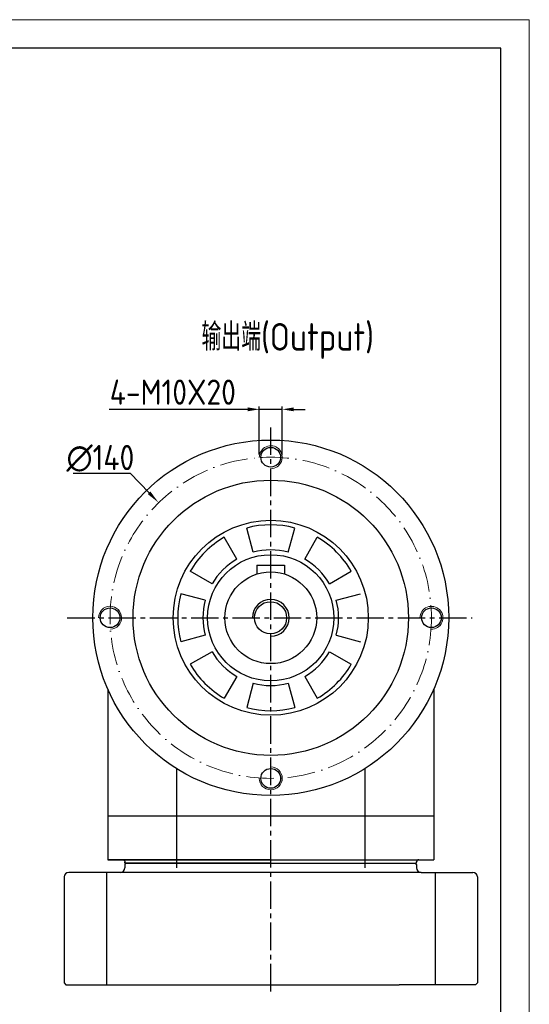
# Model space of a CAD drawing. Header units: millimetres. Extents: x 8126 to 9163, y -551 to 182.
# Tile 15 of 15: x 8941 to 9163, y -247 to 182. Entities that reach past the tile are written whole.
import ezdxf

# ---------------------------------------------------------------- set-up
doc = ezdxf.new("R2010")
doc.units = ezdxf.units.MM
doc.linetypes.add('ACAD_ISO10W100', pattern=[18, 12, -3, 0, -3])
doc.linetypes.add('点画线', pattern=[18, 12, -2, 2, -2])
for name, color, linetype, lineweight in [('6文字层', 3, 'Continuous', 35), ('中心线层', 7, 'ACAD_ISO10W100', 0), ('图框_外框线', 7, 'Continuous', 18), ('尺寸线', 7, 'Continuous', 25), ('粗实线', 7, 'Continuous', 40), ('细实线', 7, 'Continuous', 18)]:
    doc.layers.add(name, color=color, linetype=linetype, lineweight=lineweight)
doc.layers.add('7中心线层', color=7, linetype='点画线')
doc.layers.add('标注线', color=7, linetype='Continuous')
doc.styles.add('工程字', font='gbenor.shx', dxfattribs={"bigfont": 'gbcbig.shx'})
doc.dimstyles.new('DIMSTYLE_17', dxfattribs={"dimtxt": 8, "dimasz": 12, "dimexe": 0.18, "dimexo": 1, "dimgap": 1, "dimtad": 1, "dimtih": 1, "dimtoh": 1, "dimdec": 3, "dimdsep": 46, "dimtxsty": 'Standard', "dimblk": '_FILLED', "dimblk1": '_FILLED', "dimblk2": '_FILLED', "dimcen": 0.09, "dimadec": 0, "dimazin": 0, "dimtol": 1, "dimtp": 0.1, "dimtm": 0.1, "dimtfac": 0.7, "dimtdec": 3, "dimtofl": 0, "dimtmove": 0, "dimatfit": 3, "dimldrblk": '_FILLED', "dimfxl": 1, "dimtolj": 1, "dimarcsym": 0})
doc.dimstyles.new('ISO-25', dxfattribs={"dimtxt": 11, "dimasz": 5, "dimexe": 1.25, "dimexo": 1, "dimgap": 2, "dimtad": 1, "dimtxsty": '工程字', "dimcen": 2, "dimadec": 0, "dimazin": 0, "dimtfac": 1, "dimtmove": 0, "dimatfit": 3, "dimfxl": 1, "dimarcsym": 0})

# ---------------------------------------------------------------- blocks, each defined once
blk = doc.blocks.new('_FILLED')
at = {"color": 0, "linetype": 'ByBlock'}
blk.add_solid([(0, 0), (-1, 0.133), (-1, -0.133)], dxfattribs=at)
blk = doc.blocks.new('*D20')
at = {"layer": '6文字层', "color": 0, "lineweight": -2}
for p, q in [((8964.53, -15.63), (8989.37, -15.63)), ((8989.37, -15.63), (8997.67, -24.15)), ((9050.58, -78.62), (9050.76, -78.62)), ((9050.67, -78.71), (9050.67, -78.53))]:
    blk.add_line(p, q, dxfattribs=at)
at = {"layer": 'Defpoints', "color": 0}
for p in [(9001.85, -28.45), (9099.48, -128.79)]:
    blk.add_point(p, dxfattribs=at)
at = {"layer": '6文字层', "color": 0, "lineweight": -2, "xscale": 6, "yscale": 6, "zscale": 6, "rotation": 314.2169619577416}
blk.add_blockref('_FILLED', (9001.85, -28.45), dxfattribs=at)
at = {"layer": '6文字层', "color": 0, "lineweight": 25, "insert": (8976.45, -9.13), "char_height": 11, "attachment_point": 5, "style": '工程字'}
blk.add_mtext('\\A1;∅140', dxfattribs=at)
blk = doc.blocks.new('*D30')
at = {"layer": '6文字层', "color": 0, "lineweight": -2}
for p, q in [((9045.67, -7.44), (9045.67, 13.5)), ((9055.67, -7.62), (9055.67, 13.5)), ((9040.67, 12.25), (8980.33, 12.25)), ((9055.67, 12.25), (9045.67, 12.25)), ((9060.67, 12.25), (9065.67, 12.25))]:
    blk.add_line(p, q, dxfattribs=at)
at = {"layer": '6文字层', "color": 0}
for points in [[(9040.67, 11.41), (9040.67, 13.08), (9045.67, 12.25)], [(9060.67, 13.08), (9060.67, 11.41), (9055.67, 12.25)]]:
    blk.add_solid(points, dxfattribs=at)
at = {"layer": 'Defpoints', "color": 0}
for p in [(9045.67, 12.25), (9045.67, -8.44), (9055.67, -8.62)]:
    blk.add_point(p, dxfattribs=at)
at = {"layer": '6文字层', "color": 0, "insert": (9008, 19.75), "char_height": 11, "attachment_point": 5, "style": '工程字'}
blk.add_mtext('4-M10X20', dxfattribs=at)

msp = doc.modelspace()

# ---------------------------------------------------------------- linework, layer by layer
for p, q in [((9050.6667, -185.6215), (8987.1667, -185.6215)), ((8987.1667, -185.6215), (9114.1667, -185.6215))]:
    msp.add_line(p, q)
at = {"layer": '7中心线层'}
for p, q in [((9050.6667, -241.5299), (9050.6667, 4.405)), ((8961.9656, -78.6215), (9138.3716, -78.6215))]:
    msp.add_line(p, q, dxfattribs=at)
at = {"layer": '中心线层', "color": 0, "lineweight": 13}
msp.add_circle((9050.6667, -78.6215), 70, dxfattribs=at)
at = {"layer": '图框_外框线', "color": 3}
msp.add_lwpolyline([(8126.2132, -551.2404), (9163.2858, -551.2404), (9163.2858, 182.118), (8126.2132, 182.118)], close=True, dxfattribs=at)
at = {"layer": '图框_外框线', "color": 3, "lineweight": 25}
msp.add_lwpolyline([(8187.9437, -538.8943), (9150.9397, -538.8943), (9150.9397, 169.7719), (8187.9437, 169.7719)], close=True, dxfattribs=at)
at = {"layer": '标注线'}
for p, q in [((9043.0177, -50.0752), (9040.1791, -39.4814)), ((9058.3157, -50.0752), (9061.1543, -39.4814)), ((9035.89, -53.0276), (9030.4063, -43.5294)), ((9065.4434, -53.0276), (9070.9271, -43.5294)), ((9025.0727, -63.8448), (9015.5746, -58.3611)), ((9076.2606, -63.8448), (9085.7588, -58.3611)), ((9022.1204, -70.9725), (9011.5266, -68.134)), ((9079.213, -70.9725), (9089.8068, -68.134)), ((9022.1204, -86.2705), (9011.5266, -89.1091)), ((9079.213, -86.2705), (9089.8068, -89.1091)), ((9025.0727, -93.3982), (9015.5746, -98.8819)), ((9076.2606, -93.3982), (9085.7588, -98.8819)), ((9035.89, -104.2155), (9030.4063, -113.7136)), ((9043.0177, -107.1679), (9040.1791, -117.7616)), ((9058.3157, -107.1679), (9061.1543, -117.7616)), ((9065.4434, -104.2155), (9070.9271, -113.7136)), ((9009.6423, -144.3729), (9009.6423, -165.1215)), ((9091.6911, -144.3729), (9091.6911, -165.1215))]:
    msp.add_line(p, q, dxfattribs=at)
at = {"layer": '标注线', "color": 0}
for p, q in [((9009.6423, -165.1215), (9009.6423, -187.6216)), ((9009.6423, -165.1215), (9009.6423, -187.6216)), ((9091.6911, -165.1215), (9091.6911, -187.6214)), ((9091.6911, -165.1215), (9091.6911, -187.6214))]:
    msp.add_line(p, q, dxfattribs=at)
at = {"layer": '标注线'}
for radius, start, end in [(40.5208, 75, 105), (40.5208, 120, 150), (40.5208, 30, 60), (29.5533, 75, 105), (29.5533, 120, 150), (29.5533, 30, 60), (40.5208, 165, 195), (29.5533, 165, 195), (29.5533, 345, 15), (29.5533, 210, 240), (29.5533, 300, 330), (40.5208, 210, 240), (40.5208, 300, 330), (29.5533, 255, 285), (40.5208, 255, 285)]:
    msp.add_arc((9050.6667, -78.6215), radius, start, end, dxfattribs=at)
at = {"layer": '标注线', "color": 0}
msp.add_arc((9050.6667, -78.6215), 8, 270, 180, dxfattribs=at)
at = {"layer": '粗实线', "lineweight": 30}
for p, q in [((9044.6667, -55.6215), (9056.6667, -55.6215)), ((9044.6667, -55.6215), (9044.6667, -59.5427)), ((9056.6667, -55.6215), (9056.6667, -59.5427)), ((8979.6667, -109.69), (8979.6667, -165.1215)), ((9121.6667, -109.69), (9121.6667, -165.1215)), ((8979.6667, -165.1214), (8979.6667, -184.1214)), ((8999.3667, -165.1214), (8979.6667, -165.1214)), ((8979.6667, -165.1214), (8979.6667, -184.1214)), ((8999.3667, -165.1214), (8979.6667, -165.1214)), ((9009.6423, -165.1215), (8979.6667, -165.1215)), ((9009.6423, -165.1215), (8979.6667, -165.1215)), ((9027.6884, -165.1215), (9009.6423, -165.1215)), ((9027.6884, -165.1215), (9009.6423, -165.1215)), ((9091.6911, -165.1215), (9027.6884, -165.1215)), ((9091.6911, -165.1215), (9027.6884, -165.1215)), ((9121.6667, -165.1215), (9091.6911, -165.1215)), ((9121.6667, -165.1215), (9091.6911, -165.1215)), ((9121.6664, -165.1211), (9121.6664, -184.1211)), ((9121.6664, -165.1211), (9121.6664, -184.1211)), ((9050.6667, -184.1214), (8979.6667, -184.1214)), ((9050.6667, -184.1214), (8979.6667, -184.1214)), ((8979.6667, -184.1215), (9009.6423, -184.1215)), ((8979.6667, -184.1215), (9009.6423, -184.1215)), ((9009.6423, -184.1215), (9091.6911, -184.1215)), ((9009.6423, -184.1215), (9091.6911, -184.1215)), ((9050.6664, -184.1214), (9121.6664, -184.1211)), ((9050.6664, -184.1214), (9121.6664, -184.1211)), ((9091.6911, -184.1215), (9121.6667, -184.1215)), ((9091.6911, -184.1215), (9121.6667, -184.1215)), ((8987.1664, -186.1215), (8987.1664, -187.6215)), ((8987.1667, -185.1215), (8987.1667, -185.6215)), ((8987.1667, -185.6215), (8987.1667, -185.1215)), ((9050.6667, -185.6215), (8987.1667, -185.6215)), ((9050.6667, -185.6215), (8987.1667, -185.6215)), ((8987.1667, -186.1216), (8987.6667, -185.6216)), ((8987.1667, -186.1216), (8987.6667, -185.6216)), ((9000.6667, -185.6216), (8987.6667, -185.6216)), ((9000.6667, -185.6216), (8987.6667, -185.6216)), ((9050.6665, -185.6215), (9114.1665, -185.6212)), ((9050.6665, -185.6215), (9114.1665, -185.6212)), ((9050.6667, -185.6215), (9114.1667, -185.6215)), ((9100.6665, -185.6214), (9113.6665, -185.6213)), ((9100.6665, -185.6214), (9113.6665, -185.6213)), ((9114.1665, -186.1213), (9113.6665, -185.6213)), ((9114.1665, -186.1213), (9113.6665, -185.6213)), ((9114.1665, -186.1213), (9114.1665, -187.6213)), ((9114.1665, -186.1215), (9114.1665, -187.6215)), ((9114.1667, -185.6215), (9114.1667, -185.1215)), ((9114.1667, -185.6215), (9114.1667, -185.1215)), ((8960.6665, -191.6215), (8960.6665, -237.8215)), ((9116.1665, -189.6215), (8962.6665, -189.6215)), ((8979.0773, -189.6215), (8979.0773, -238.6215)), ((9116.1665, -189.6215), (9138.6665, -189.6215)), ((9122.2556, -189.6215), (9122.2556, -238.6215)), ((9140.6665, -191.6215), (9140.6665, -237.8215)), ((8960.6665, -237.8215), (8961.4665, -238.6215)), ((8961.4665, -238.6215), (9106.6665, -238.6215)), ((9139.8665, -238.6215), (9106.6665, -238.6215)), ((9140.6665, -237.8215), (9139.8665, -238.6215))]:
    msp.add_line(p, q, dxfattribs=at)
for centre, radius in [((9050.6667, -78.6215), 77.5), ((9050.6667, -8.6215), 4.3), ((9050.6667, -78.6215), 60), ((9050.6667, -78.6215), 42.5), ((9050.6667, -78.6215), 27.5), ((9050.6667, -78.6215), 20), ((9050.5767, -78.6215), 7), ((8980.6667, -78.6215), 4.3), ((9120.6667, -78.6215), 4.3), ((9050.6667, -148.6215), 4.3)]:
    msp.add_circle(centre, radius, dxfattribs=at)
at = {"layer": '粗实线', "lineweight": 30, "extrusion": (0, 0, -1)}
for centre, start, end in [((-8986.1667, -185.1215), 90, 180), ((-8986.1667, -185.1215), 90, 180), ((-9115.1667, -185.1215), 0, 90)]:
    msp.add_arc(centre, 1, start, end, dxfattribs=at)
at = {"layer": '粗实线', "lineweight": 30}
for centre, radius, start, end in [((9115.1667, -185.1215), 1, 90, 180), ((8985.1664, -187.6215), 2, 270, 0), ((9116.1665, -187.6215), 2, 180, 270), ((8962.6665, -191.6215), 2, 90, 180), ((9138.6665, -191.6215), 2, 0, 90)]:
    msp.add_arc(centre, radius, start, end, dxfattribs=at)
at = {"layer": '细实线', "lineweight": 15}
for centre, start, end in [((9050.6667, -8.6215), 270, 182.046713), ((8980.6667, -78.6215), 272.046713, 180), ((9120.6667, -78.6215), 267.953287, 180), ((9050.6667, -148.6215), 180, 90)]:
    msp.add_arc(centre, 5, start, end, dxfattribs=at)

# ---------------------------------------------------------------- texts
at = {"layer": '尺寸线', "color": 0, "linetype": 'ByBlock', "insert": (9020.5051, 49.8516), "char_height": 12, "width": 95.737896, "attachment_point": 1, "style": '工程字'}
msp.add_mtext('输出端(Output)', dxfattribs=at)

# ---------------------------------------------------------------- dimensions: what is measured, and where the dimension line sits
at = {"layer": '6文字层'}
dim = msp.add_linear_dim(base=(9045.6699, 12.2459), p1=(9055.6667, -8.6215), p2=(9045.6699, -8.4429), text='4-M<>X20', dimstyle='ISO-25', override={"dimtxsty": '工程字'}, dxfattribs=at)
dim.commit()
dim.dimension.update_dxf_attribs({"geometry": '*D30', "text_midpoint": (9007.9996, 12.2459), "dimtype": 160})
at = {"layer": '6文字层', "lineweight": 25}
dim = msp.add_diameter_dim_2p(p1=(9099.4831, -128.7908), p2=(9001.8503, -28.4522), dimstyle='DIMSTYLE_17', override={"dimtxt": 11, "dimasz": 6, "dimtxsty": '工程字', "dimtol": 0, "dimldrblk": '_FILLED'}, dxfattribs=at)
dim.commit()
dim.dimension.update_dxf_attribs({"geometry": '*D20', "text_midpoint": (8976.4521, -15.6285), "dimtype": 163})

doc.saveas('drawing.dxf')
